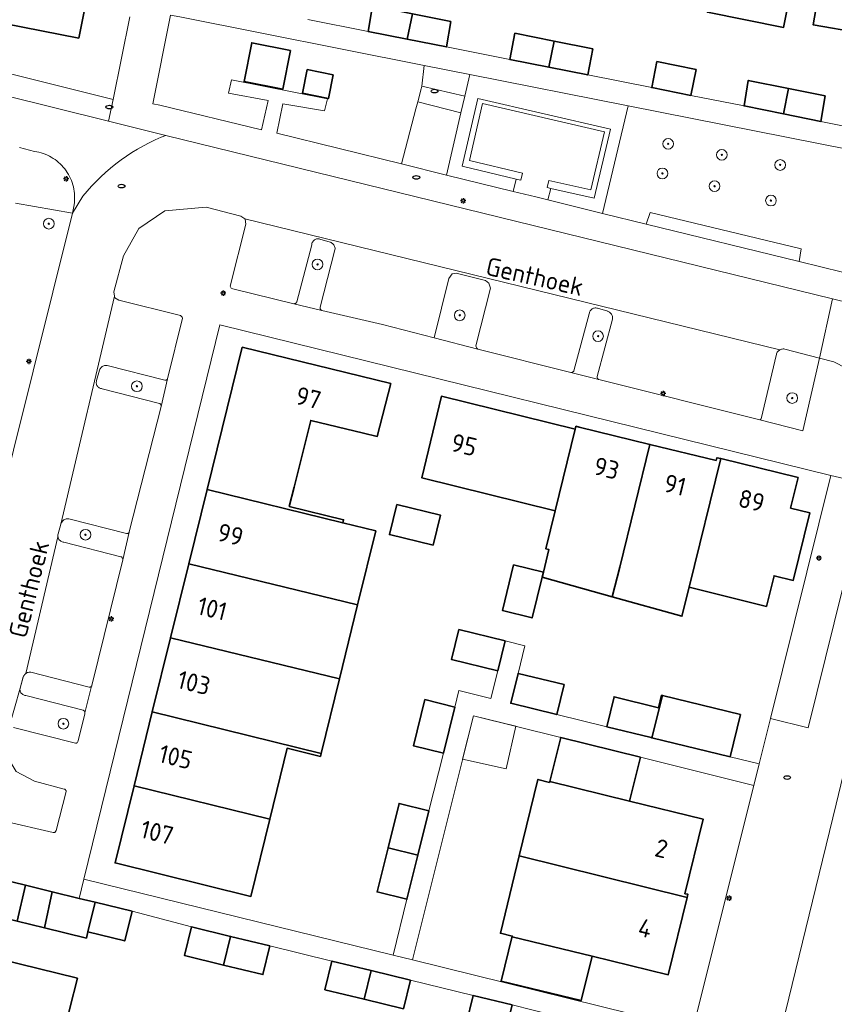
# Model space of a CAD drawing. Header units: metres. Extents: x 152610 to 160096, y 456114 to 462495.
# Tile 128 of 256: x 156603 to 156663, y 458926 to 459000. Entities that reach past the tile are written whole.
import ezdxf
from ezdxf.enums import TextEntityAlignment as Align

# ---------------------------------------------------------------- set-up
doc = ezdxf.new("R2010")
doc.units = ezdxf.units.M
doc.header["$LTSCALE"] = 0.5
doc.layers.get('0').update_dxf_attribs({"linetype": 'CONTINUOUS'})
for name, color, linetype, lineweight in [('B-PV-GR-BEPLANTING_CULTUUR_HEESTERS-GV', 251, 'CONTINUOUS', 18), ('B-PV-GR-BOOM-S', 251, 'CONTINUOUS', 25), ('B-PV-GR-HAAG-GV', 251, 'CONTINUOUS', 13), ('B-PV-IE-MEUBILAIR-S', 251, 'CONTINUOUS', 25), ('B-PV-IE-TERREINAFSCHEIDING_KUNSTMATIG_MUUR-GV', 251, 'CONTINUOUS', 18), ('B-PV-OG-BEBOUWING-GV', 6, 'CONTINUOUS', 35), ('B-PV-OG-BEBOUWING-T18', 1, 'CONTINUOUS', 18), ('B-PV-OG-BEBOUWING_SCHUUR-GV', 251, 'CONTINUOUS', 18), ('B-PV-OG-TERREIN_BEGROEID-GV', 251, 'CONTINUOUS', 18), ('B-PV-OG-TOPOGRAFIE-T18', 1, 'CONTINUOUS', 18), ('B-PV-VH-ONVERHARD_ZAND-GV', 251, 'CONTINUOUS', 18), ('B-PV-VH-OPENVERHARDING_BETONSTRAATSTEEN-GV', 251, 'CONTINUOUS', 18), ('B-PV-VH-OPENVERHARDING_STRAATBAKSTEEN-GV', 251, 'CONTINUOUS', 18), ('B-PV-VH-OPENVERHARDING_TEGEL-GV', 251, 'CONTINUOUS', 18)]:
    doc.layers.add(name, color=color, linetype=linetype, lineweight=lineweight)
doc.styles.add('NLCS-ISO', font='NLCS-ISO.ttf')
doc.styles.add('NLCS-ISO-M750-T18', font='NLCS-ISO.ttf', dxfattribs={"height": 1.35})

# ---------------------------------------------------------------- blocks, each defined once
blk = doc.blocks.new('SIE-MEUBILAIR_PAAL_LICHTMAST-SO')
for points in [[(-0.62, 0), (-1, 0)], [(-0.71, 0.71), (-0.44, 0.44)], [(0, 1), (0, 0.62)], [(0.44, 0.44), (0.71, 0.71)], [(1, 0), (0.62, 0)], [(-0.71, -0.71), (-0.44, -0.44)], [(0, -0.62), (0, -1)], [(0.44, -0.44), (0.71, -0.71)]]:
    blk.add_lwpolyline(points)
blk.add_circle((0, 0), 0.5)
blk = doc.blocks.new('SIE-MEUBILAIR_PUT_RIOOLPUT-SO')
blk.add_ellipse((0, 0), major_axis=(1.25, 0), ratio=0.54)
blk = doc.blocks.new('SGR-BOOM_GBKN-SO')
at = {"linetype": 'ByBlock', "lineweight": 18}
h = blk.add_hatch(color=0, dxfattribs=at)
h.dxf.hatch_style = 1
edge = h.paths.add_edge_path()
edge.add_arc((0, 0), 0.25, 0, 360)
at = {"color": 0, "linetype": 'ByBlock', "lineweight": 18}
for radius in [2, 0.25]:
    blk.add_circle((0, 0), radius, dxfattribs=at)
at = {"color": 0, "linetype": 'ByBlock', "lineweight": 18, "style": 'NLCS-ISO'}
blk.add_attdef('SOORT', (2.5, 0), '', height=1.5, dxfattribs=at)

msp = doc.modelspace()

# ---------------------------------------------------------------- linework, layer by layer
at = {"layer": 'B-PV-GR-BEPLANTING_CULTUUR_HEESTERS-GV', "flags": 128}
for points in [[(156614.473, 459000), (156613.762, 459000.141), (156613.734, 459000), (156612.45, 458993.503), (156612.968, 458993.404), (156620.562, 458991.571), (156621.045, 458993.76), (156618.107, 458994.313), (156618.314, 458995.315), (156625.495, 458993.896), (156625.265, 458992.987), (156622.155, 458993.501), (156621.692, 458991.319), (156631.005, 458989.033), (156632.072, 458993.143), (156632.219, 458993.671), (156632.485, 458994.627), (156632.517, 458994.822), (156632.69, 458996.386)], [(156619.255, 458995.174), (156619.832, 458998.066), (156622.726, 458997.503), (156622.15, 458994.611)], [(156623.623, 458994.299), (156623.977, 458996.063), (156625.901, 458995.67), (156625.547, 458993.906)]]:
    msp.add_lwpolyline(points, close=True, dxfattribs=at)
msp.add_lwpolyline([(156594.72, 458938.271), (156606.466, 458985.36), (156602.196, 458986.091)], dxfattribs=at)
at = {"layer": 'B-PV-GR-HAAG-GV', "flags": 128}
for points in [[(156641.937, 458986.337), (156646.005, 458985.337), (156647.911, 458993.374), (156636.113, 458995.711), (156635.732, 458994.074), (156635.445, 458992.841), (156634.364, 458988.195), (156639.34, 458986.966), (156639.56, 458987.888), (156635.529, 458988.846), (156636.694, 458993.898), (156646.592, 458991.623), (156645.395, 458986.473), (156642.154, 458987.202)], [(156660.843, 458982.691), (156649.567, 458985.41), (156649.276, 458984.533), (156660.677, 458981.732)], [(156624.853, 458983.424), (156624.793, 458983.431), (156624.732, 458983.431), (156624.671, 458983.422), (156624.613, 458983.405), (156624.557, 458983.381), (156624.504, 458983.35), (156624.457, 458983.312), (156624.414, 458983.269), (156624.378, 458983.22), (156624.348, 458983.167), (156624.326, 458983.11), (156624.311, 458983.051), (156624.304, 458982.997), (156623.195, 458978.727), (156623.181, 458978.698), (156623.157, 458978.664), (156623.127, 458978.635), (156623.092, 458978.613), (156623.053, 458978.598), (156623.012, 458978.591), (156622.971, 458978.591), (156625.069, 458978.087), (156625.039, 458978.097), (156625.006, 458978.116), (156624.977, 458978.141), (156624.954, 458978.172), (156624.937, 458978.207), (156624.929, 458978.245), (156624.928, 458978.283), (156624.935, 458978.321), (156626.043, 458982.614), (156626.048, 458982.679), (156626.045, 458982.744), (156626.034, 458982.807), (156626.015, 458982.869), (156625.988, 458982.929), (156625.955, 458982.984), (156625.915, 458983.035), (156625.869, 458983.081), (156625.817, 458983.121), (156625.762, 458983.154), (156625.702, 458983.18), (156625.687, 458983.185), (156624.912, 458983.409)], [(156637.276, 458980.324), (156635.092, 458980.863), (156634.794, 458980.825), (156634.543, 458980.483), (156633.455, 458976.042), (156636.701, 458975.205), (156636.617, 458975.273), (156636.543, 458975.453), (156637.655, 458979.741), (156637.535, 458980.125)], [(156645.573, 458978.268), (156645.513, 458978.275), (156645.452, 458978.275), (156645.391, 458978.267), (156645.333, 458978.251), (156645.277, 458978.227), (156645.224, 458978.197), (156645.176, 458978.159), (156645.133, 458978.116), (156645.096, 458978.067), (156645.066, 458978.014), (156645.043, 458977.958), (156645.028, 458977.899), (156645.021, 458977.844), (156643.874, 458973.584), (156643.86, 458973.556), (156643.836, 458973.522), (156643.805, 458973.494), (156643.77, 458973.472), (156643.731, 458973.457), (156643.69, 458973.449), (156643.649, 458973.45), (156645.743, 458972.928), (156645.713, 458972.938), (156645.68, 458972.957), (156645.651, 458972.983), (156645.628, 458973.014), (156645.612, 458973.049), (156645.604, 458973.087), (156645.604, 458973.125), (156645.611, 458973.163), (156646.756, 458977.446), (156646.761, 458977.511), (156646.758, 458977.576), (156646.747, 458977.641), (156646.728, 458977.703), (156646.702, 458977.763), (156646.668, 458977.819), (156646.628, 458977.87), (156646.582, 458977.916), (156646.531, 458977.957), (156646.475, 458977.99), (156646.416, 458978.017), (156646.405, 458978.021), (156645.632, 458978.252)], [(156659.548, 458975.21), (156659.483, 458975.212), (156659.418, 458975.207), (156659.355, 458975.194), (156659.294, 458975.173), (156659.235, 458975.144), (156659.231, 458975.142), (156659.181, 458975.109), (156659.131, 458975.067), (156659.087, 458975.02), (156659.049, 458974.967), (156659.018, 458974.911), (156658.994, 458974.85), (156658.986, 458974.825), (156657.838, 458969.994), (156657.834, 458969.985), (156657.818, 458969.959), (156657.795, 458969.939), (156657.768, 458969.925), (156657.738, 458969.919), (156660.96, 458969.111), (156662.203, 458974.532), (156659.612, 458975.199)], [(156609.04, 458973.984), (156608.975, 458973.988), (156608.91, 458973.984), (156608.846, 458973.973), (156608.784, 458973.953), (156608.725, 458973.926), (156608.669, 458973.892), (156608.618, 458973.852), (156608.572, 458973.805), (156608.533, 458973.754), (156608.5, 458973.698), (156608.474, 458973.638), (156608.47, 458973.626), (156608.248, 458972.851), (156608.233, 458972.792), (156608.226, 458972.731), (156608.227, 458972.67), (156608.236, 458972.61), (156608.253, 458972.551), (156608.278, 458972.495), (156608.309, 458972.443), (156608.347, 458972.395), (156608.391, 458972.353), (156608.44, 458972.317), (156608.494, 458972.287), (156608.55, 458972.265), (156608.609, 458972.25), (156608.663, 458972.244), (156612.936, 458971.147), (156612.965, 458971.133), (156612.999, 458971.109), (156613.027, 458971.08), (156613.05, 458971.045), (156613.065, 458971.007), (156613.073, 458970.966), (156613.072, 458970.925), (156613.554, 458972.992), (156613.534, 458972.956), (156613.51, 458972.928), (156613.48, 458972.905), (156613.446, 458972.889), (156613.41, 458972.881), (156613.372, 458972.881), (156613.336, 458972.889)], [(156606.177, 458962.533), (156606.112, 458962.538), (156606.047, 458962.534), (156605.983, 458962.523), (156605.921, 458962.503), (156605.862, 458962.477), (156605.807, 458962.443), (156605.756, 458962.403), (156605.71, 458962.356), (156605.671, 458962.305), (156605.638, 458962.249), (156605.612, 458962.189), (156605.607, 458962.175), (156605.592, 458962.124), (156605.385, 458961.4), (156605.37, 458961.341), (156605.363, 458961.28), (156605.364, 458961.219), (156605.37, 458961.179), (156605.373, 458961.159), (156605.39, 458961.1), (156605.415, 458961.044), (156605.446, 458960.992), (156605.484, 458960.944), (156605.528, 458960.902), (156605.577, 458960.866), (156605.63, 458960.836), (156605.687, 458960.814), (156605.747, 458960.799), (156605.8, 458960.793), (156610.073, 458959.696), (156610.102, 458959.682), (156610.136, 458959.659), (156610.165, 458959.629), (156610.187, 458959.594), (156610.202, 458959.556), (156610.209, 458959.515), (156610.209, 458959.474), (156610.694, 458961.542), (156610.674, 458961.506), (156610.649, 458961.478), (156610.619, 458961.455), (156610.585, 458961.439), (156610.548, 458961.431), (156610.51, 458961.431), (156610.473, 458961.438)], [(156607.874, 458950.032), (156607.853, 458950.004), (156607.827, 458949.982), (156607.796, 458949.966), (156607.762, 458949.958), (156607.728, 458949.958), (156607.694, 458949.966), (156603.349, 458951.076), (156603.284, 458951.08), (156603.219, 458951.077), (156603.155, 458951.065), (156603.093, 458951.046), (156603.033, 458951.019), (156602.977, 458950.984), (156602.927, 458950.944), (156602.881, 458950.898), (156602.841, 458950.846), (156602.808, 458950.79), (156602.782, 458950.731), (156602.545, 458949.898), (156602.536, 458949.838), (156602.535, 458949.777), (156602.542, 458949.716), (156602.557, 458949.657), (156602.579, 458949.6), (156602.609, 458949.547), (156602.645, 458949.498), (156602.688, 458949.455), (156602.736, 458949.417), (156602.788, 458949.386), (156602.844, 458949.362), (156602.903, 458949.345), (156602.963, 458949.337), (156607.244, 458948.239), (156607.287, 458948.217), (156607.319, 458948.19), (156607.345, 458948.159), (156607.365, 458948.122), (156607.378, 458948.082), (156607.382, 458948.041)]]:
    msp.add_lwpolyline(points, close=True, dxfattribs=at)
at = {"layer": 'B-PV-IE-TERREINAFSCHEIDING_KUNSTMATIG_MUUR-GV', "flags": 128}
msp.add_lwpolyline([(156639.56, 458987.888), (156639.911, 458987.805), (156640.038, 458988.328), (156636.072, 458989.271), (156637.052, 458993.526), (156646.16, 458991.433), (156645.148, 458987.081), (156641.991, 458987.792), (156641.873, 458987.266), (156642.154, 458987.202), (156645.395, 458986.473), (156646.592, 458991.623), (156636.694, 458993.898), (156635.529, 458988.846)], close=True, dxfattribs=at)
at = {"layer": 'B-PV-OG-BEBOUWING-GV', "flags": 128}
msp.add_lwpolyline([(156599.943, 458999.787), (156606.917, 458998.426), (156608.801, 459007.81), (156608.9, 459007.792), (156609.071, 459008.642), (156609.554, 459011.121), (156609.446, 459011.142), (156609.977, 459013.817), (156603.988, 459015.009), (156603.008, 459015.205), (156603.142, 459015.893), (156598.389, 459016.861)], dxfattribs=at)
for points in [[(156661.913, 459011.251), (156656.235, 459012.382), (156654.312, 459002.721), (156653.839, 459000.347), (156659.517, 458999.217)], [(156665.192, 458998.803), (156665.152, 458998.602), (156670.739, 458997.495), (156671.235, 459000), (156673.021, 459009.018), (156667.42, 459010.121), (156666.623, 459006.072), (156663.004, 459006.705), (156661.729, 458999.408)], [(156631.816, 459000.24), (156628.84, 459000.83), (156628.514, 458998.922), (156631.439, 458998.341)], [(156634.69, 458999.669), (156631.816, 459000.24), (156631.439, 458998.341), (156634.363, 458997.76)], [(156642.392, 458998.196), (156639.472, 458998.776), (156639.097, 458996.82), (156642.005, 458996.243)], [(156622.726, 458997.503), (156619.832, 458998.066), (156619.255, 458995.174), (156622.15, 458994.611)], [(156645.286, 458997.622), (156642.392, 458998.196), (156642.005, 458996.243), (156644.912, 458995.666)], [(156652.99, 458996.082), (156650.067, 458996.663), (156649.68, 458994.719), (156652.603, 458994.139)], [(156625.901, 458995.67), (156623.977, 458996.063), (156623.623, 458994.299), (156625.547, 458993.906)], [(156659.891, 458994.656), (156656.879, 458995.265), (156656.567, 458993.352), (156659.517, 458992.754)], [(156662.624, 458994.103), (156659.891, 458994.656), (156659.517, 458992.754), (156662.311, 458992.187)], [(156630.201, 458972.629), (156619.117, 458975.345), (156616.498, 458964.721), (156626.624, 458962.231), (156626.68, 458962.462), (156622.632, 458963.458), (156622.991, 458964.894), (156624.237, 458969.883), (156628.163, 458968.937), (156629.199, 458968.687)], [(156642.483, 458963.121), (156643.975, 458969.222), (156633.988, 458971.686), (156632.512, 458965.601)], [(156649.542, 458968.091), (156644.269, 458969.382), (156644.029, 458969.441), (156643.975, 458969.222), (156642.483, 458963.121), (156641.784, 458960.286), (156642.011, 458960.23), (156641.596, 458958.548), (156641.504, 458958.174), (156646.717, 458956.713), (156647.292, 458958.928)], [(156654.494, 458966.879), (156649.542, 458968.091), (156647.292, 458958.928), (156646.717, 458956.713), (156651.929, 458955.252), (156652.467, 458957.429), (156654.838, 458967.022), (156654.546, 458967.093)], [(156660.604, 458965.624), (156654.838, 458967.022), (156652.467, 458957.429), (156658.237, 458955.99), (156658.814, 458958.285), (156660.241, 458957.935), (156661.479, 458962.986), (156660.049, 458963.333)], [(156626.624, 458962.231), (156616.498, 458964.721), (156615.132, 458959.18), (156627.728, 458956.104), (156627.781, 458956.319), (156629.089, 458961.625)], [(156633.36, 458960.56), (156633.918, 458962.797), (156630.666, 458963.589), (156630.109, 458961.354)], [(156627.728, 458956.104), (156615.132, 458959.18), (156613.771, 458953.658), (156626.374, 458950.59)], [(156639.372, 458959.092), (156638.534, 458955.69), (156640.753, 458955.127), (156641.504, 458958.174), (156641.596, 458958.548)], [(156638.732, 458953.417), (156635.293, 458954.256), (156634.748, 458952.022), (156638.187, 458951.182)], [(156626.374, 458950.59), (156613.771, 458953.658), (156612.405, 458948.116), (156625, 458944.999)], [(156643.139, 458950.154), (156639.701, 458950.993), (156639.156, 458948.758), (156642.594, 458947.919)], [(156650.473, 458949.341), (156650.417, 458949.355), (156650.192, 458948.432), (156646.87, 458949.243), (156646.324, 458947.009), (156649.647, 458946.198), (156649.689, 458946.188)], [(156656.295, 458947.921), (156650.473, 458949.341), (156649.689, 458946.188), (156655.524, 458944.763)], [(156634.987, 458948.478), (156632.755, 458949.033), (156631.898, 458945.588), (156634.13, 458945.033)], [(156625, 458944.999), (156612.405, 458948.116), (156611.044, 458942.592), (156621.182, 458940.117), (156622.474, 458945.402), (156624.95, 458944.794)], [(156648.831, 458944.734), (156642.892, 458946.21), (156642.073, 458942.914), (156648.016, 458941.454)], [(156621.182, 458940.117), (156611.044, 458942.592), (156609.627, 458936.846), (156619.77, 458934.343)], [(156642.058, 458942.851), (156641.193, 458943.075), (156639.797, 458937.359), (156652.326, 458934.257), (156652.385, 458934.497), (156652.155, 458934.542), (156653.52, 458940.102), (156648.016, 458941.454), (156642.073, 458942.914)], [(156633.058, 458940.724), (156630.826, 458941.28), (156630.001, 458937.964), (156632.235, 458937.418)], [(156632.235, 458937.418), (156630.001, 458937.964), (156629.184, 458934.681), (156631.416, 458934.126)], [(156652.326, 458934.257), (156639.797, 458937.359), (156638.388, 458931.593), (156639.273, 458931.378), (156639.287, 458931.374), (156639.275, 458931.325), (156645.226, 458929.875), (156650.91, 458928.49)], [(156602.332, 458932.486), (156602.935, 458935.17), (156600.983, 458935.645), (156600.35, 458932.969)], [(156604.94, 458934.681), (156602.935, 458935.17), (156602.332, 458932.486), (156604.376, 458931.988)], [(156604.94, 458934.681), (156604.376, 458931.988), (156607.494, 458931.228), (156607.606, 458931.687), (156608.146, 458933.9), (156606.941, 458934.194)], [(156610.895, 458933.23), (156608.146, 458933.9), (156607.606, 458931.687), (156610.356, 458931.017)], [(156618.256, 458931.357), (156615.326, 458932.07), (156614.806, 458929.933), (156617.735, 458929.22)], [(156621.185, 458930.643), (156618.256, 458931.357), (156617.735, 458929.22), (156620.664, 458928.506)], [(156639.287, 458931.374), (156639.273, 458931.378), (156638.456, 458928.025), (156644.421, 458926.572), (156645.226, 458929.875), (156639.275, 458931.325)], [(156606.824, 458928.243), (156599.621, 458930.014), (156596.529, 458917.423), (156603.748, 458915.664), (156603.984, 458916.63), (156606.265, 458926.001)], [(156628.739, 458928.803), (156625.81, 458929.516), (156625.289, 458927.379), (156628.218, 458926.665)], [(156631.668, 458928.089), (156628.739, 458928.803), (156628.218, 458926.665), (156631.147, 458925.951)], [(156639.266, 458926.24), (156636.352, 458926.95), (156635.83, 458924.81), (156638.745, 458924.1)]]:
    msp.add_lwpolyline(points, close=True, dxfattribs=at)
at = {"layer": 'B-PV-OG-BEBOUWING_SCHUUR-GV', "flags": 128}
msp.add_lwpolyline([(156639.536, 458947.044), (156636.372, 458947.83), (156635.568, 458944.599), (156638.809, 458943.859)], close=True, dxfattribs=at)
at = {"layer": 'B-PV-OG-TERREIN_BEGROEID-GV', "flags": 128}
for points in [[(156636.113, 458995.711), (156632.69, 458996.386), (156632.517, 458994.822), (156635.732, 458994.074)], [(156635.445, 458992.841), (156632.219, 458993.671), (156632.072, 458993.143), (156631.005, 458989.033), (156634.364, 458988.195)], [(156663.918, 458980.936), (156663.92, 458980.945), (156664.531, 458983.894), (156676.794, 458980.971), (156676.091, 458977.945), (156678.504, 458977.352), (156678.711, 458978.298), (156702.883, 458972.427), (156702.905, 458972.422), (156704.857, 458982.096), (156647.911, 458993.374), (156646.005, 458985.337), (156649.276, 458984.533), (156649.567, 458985.41), (156660.843, 458982.691), (156660.677, 458981.732)]]:
    msp.add_lwpolyline(points, close=True, dxfattribs=at)
at = {"layer": 'B-PV-VH-ONVERHARD_ZAND-GV', "flags": 128}
for points in [[(156634.364, 458988.195), (156639.34, 458986.966), (156639.56, 458987.888), (156635.529, 458988.846), (156636.694, 458993.898), (156646.592, 458991.623), (156645.395, 458986.473), (156642.154, 458987.202), (156641.937, 458986.337), (156646.005, 458985.337), (156647.911, 458993.374), (156636.113, 458995.711), (156635.732, 458994.074), (156635.445, 458992.841)], [(156660.843, 458982.691), (156649.567, 458985.41), (156649.276, 458984.533), (156660.677, 458981.732)], [(156624.853, 458983.424), (156624.793, 458983.431), (156624.732, 458983.431), (156624.671, 458983.422), (156624.613, 458983.405), (156624.557, 458983.381), (156624.504, 458983.35), (156624.457, 458983.312), (156624.414, 458983.269), (156624.378, 458983.22), (156624.348, 458983.167), (156624.326, 458983.11), (156624.311, 458983.051), (156624.304, 458982.997), (156623.195, 458978.727), (156623.181, 458978.698), (156623.157, 458978.664), (156623.127, 458978.635), (156623.092, 458978.613), (156623.053, 458978.598), (156623.012, 458978.591), (156622.971, 458978.591), (156625.069, 458978.087), (156625.039, 458978.097), (156625.006, 458978.116), (156624.977, 458978.141), (156624.954, 458978.172), (156624.937, 458978.207), (156624.929, 458978.245), (156624.928, 458978.283), (156624.935, 458978.321), (156626.043, 458982.614), (156626.048, 458982.679), (156626.045, 458982.744), (156626.034, 458982.807), (156626.015, 458982.869), (156625.988, 458982.929), (156625.955, 458982.984), (156625.915, 458983.035), (156625.869, 458983.081), (156625.817, 458983.121), (156625.762, 458983.154), (156625.702, 458983.18), (156625.687, 458983.185), (156624.912, 458983.409)], [(156637.276, 458980.324), (156635.092, 458980.863), (156634.794, 458980.825), (156634.543, 458980.483), (156633.455, 458976.042), (156636.701, 458975.205), (156636.617, 458975.273), (156636.543, 458975.453), (156637.655, 458979.741), (156637.535, 458980.125)], [(156645.573, 458978.268), (156645.513, 458978.275), (156645.452, 458978.275), (156645.391, 458978.267), (156645.333, 458978.251), (156645.277, 458978.227), (156645.224, 458978.197), (156645.176, 458978.159), (156645.133, 458978.116), (156645.096, 458978.067), (156645.066, 458978.014), (156645.043, 458977.958), (156645.028, 458977.899), (156645.021, 458977.844), (156643.874, 458973.584), (156643.86, 458973.556), (156643.836, 458973.522), (156643.805, 458973.494), (156643.77, 458973.472), (156643.731, 458973.457), (156643.69, 458973.449), (156643.649, 458973.45), (156645.743, 458972.928), (156645.713, 458972.938), (156645.68, 458972.957), (156645.651, 458972.983), (156645.628, 458973.014), (156645.612, 458973.049), (156645.604, 458973.087), (156645.604, 458973.125), (156645.611, 458973.163), (156646.756, 458977.446), (156646.761, 458977.511), (156646.758, 458977.576), (156646.747, 458977.641), (156646.728, 458977.703), (156646.702, 458977.763), (156646.668, 458977.819), (156646.628, 458977.87), (156646.582, 458977.916), (156646.531, 458977.957), (156646.475, 458977.99), (156646.416, 458978.017), (156646.405, 458978.021), (156645.632, 458978.252)], [(156659.548, 458975.21), (156659.483, 458975.212), (156659.418, 458975.207), (156659.355, 458975.194), (156659.294, 458975.173), (156659.235, 458975.144), (156659.231, 458975.142), (156659.181, 458975.109), (156659.131, 458975.067), (156659.087, 458975.02), (156659.049, 458974.967), (156659.018, 458974.911), (156658.994, 458974.85), (156658.986, 458974.825), (156657.838, 458969.994), (156657.834, 458969.985), (156657.818, 458969.959), (156657.795, 458969.939), (156657.768, 458969.925), (156657.738, 458969.919), (156660.96, 458969.111), (156662.203, 458974.532), (156659.612, 458975.199)], [(156609.04, 458973.984), (156608.975, 458973.988), (156608.91, 458973.984), (156608.846, 458973.973), (156608.784, 458973.953), (156608.725, 458973.926), (156608.669, 458973.892), (156608.618, 458973.852), (156608.572, 458973.805), (156608.533, 458973.754), (156608.5, 458973.698), (156608.474, 458973.638), (156608.47, 458973.626), (156608.248, 458972.851), (156608.233, 458972.792), (156608.226, 458972.731), (156608.227, 458972.67), (156608.236, 458972.61), (156608.253, 458972.551), (156608.278, 458972.495), (156608.309, 458972.443), (156608.347, 458972.395), (156608.391, 458972.353), (156608.44, 458972.317), (156608.494, 458972.287), (156608.55, 458972.265), (156608.609, 458972.25), (156608.663, 458972.244), (156612.936, 458971.147), (156612.965, 458971.133), (156612.999, 458971.109), (156613.027, 458971.08), (156613.05, 458971.045), (156613.065, 458971.007), (156613.073, 458970.966), (156613.072, 458970.925), (156613.554, 458972.992), (156613.534, 458972.956), (156613.51, 458972.928), (156613.48, 458972.905), (156613.446, 458972.889), (156613.41, 458972.881), (156613.372, 458972.881), (156613.336, 458972.889)], [(156606.177, 458962.533), (156606.112, 458962.538), (156606.047, 458962.534), (156605.983, 458962.523), (156605.921, 458962.503), (156605.862, 458962.477), (156605.807, 458962.443), (156605.756, 458962.403), (156605.71, 458962.356), (156605.671, 458962.305), (156605.638, 458962.249), (156605.612, 458962.189), (156605.607, 458962.175), (156605.592, 458962.124), (156605.385, 458961.4), (156605.37, 458961.341), (156605.363, 458961.28), (156605.364, 458961.219), (156605.37, 458961.179), (156605.373, 458961.159), (156605.39, 458961.1), (156605.415, 458961.044), (156605.446, 458960.992), (156605.484, 458960.944), (156605.528, 458960.902), (156605.577, 458960.866), (156605.63, 458960.836), (156605.687, 458960.814), (156605.747, 458960.799), (156605.8, 458960.793), (156610.073, 458959.696), (156610.102, 458959.682), (156610.136, 458959.659), (156610.165, 458959.629), (156610.187, 458959.594), (156610.202, 458959.556), (156610.209, 458959.515), (156610.209, 458959.474), (156610.694, 458961.542), (156610.674, 458961.506), (156610.649, 458961.478), (156610.619, 458961.455), (156610.585, 458961.439), (156610.548, 458961.431), (156610.51, 458961.431), (156610.473, 458961.438)], [(156602.977, 458950.984), (156602.927, 458950.944), (156602.881, 458950.898), (156602.841, 458950.846), (156602.808, 458950.79), (156602.782, 458950.731), (156602.778, 458950.718), (156602.545, 458949.898), (156602.536, 458949.838), (156602.535, 458949.777), (156602.542, 458949.716), (156602.557, 458949.657), (156602.579, 458949.6), (156602.609, 458949.547), (156602.645, 458949.498), (156602.688, 458949.455), (156602.736, 458949.417), (156602.788, 458949.386), (156602.844, 458949.362), (156602.903, 458949.345), (156602.963, 458949.337), (156602.971, 458949.336), (156607.244, 458948.239), (156607.25, 458948.236), (156607.287, 458948.217), (156607.319, 458948.19), (156607.345, 458948.159), (156607.365, 458948.122), (156607.378, 458948.082), (156607.382, 458948.041), (156607.874, 458950.032), (156607.853, 458950.004), (156607.827, 458949.982), (156607.796, 458949.966), (156607.762, 458949.958), (156607.728, 458949.958), (156607.694, 458949.966), (156603.349, 458951.076), (156603.284, 458951.08), (156603.219, 458951.077), (156603.155, 458951.065), (156603.093, 458951.046), (156603.033, 458951.019)]]:
    msp.add_lwpolyline(points, close=True, dxfattribs=at)
at = {"layer": 'B-PV-VH-OPENVERHARDING_BETONSTRAATSTEEN-GV', "flags": 128}
for points in [[(156602.491, 458990.242), (156603.623, 458989.961), (156603.784, 458989.934), (156603.947, 458989.898), (156604.108, 458989.855), (156604.267, 458989.804), (156604.424, 458989.746), (156604.577, 458989.68), (156604.727, 458989.607), (156604.874, 458989.526), (156605.016, 458989.439), (156605.154, 458989.345), (156605.288, 458989.245), (156605.416, 458989.138), (156605.539, 458989.025), (156605.657, 458988.907), (156605.769, 458988.783), (156605.875, 458988.654), (156605.974, 458988.519), (156606.067, 458988.381), (156606.154, 458988.238), (156606.233, 458988.091), (156606.305, 458987.94), (156606.37, 458987.786), (156606.427, 458987.629), (156606.477, 458987.47), (156606.519, 458987.308), (156606.554, 458987.145), (156606.58, 458986.98), (156606.599, 458986.814), (156606.609, 458986.647), (156606.612, 458986.48), (156606.607, 458986.313), (156606.593, 458986.147), (156606.572, 458985.981), (156606.466, 458985.36), (156607.222, 458986.617), (156607.539, 458986.994), (156607.868, 458987.361), (156608.209, 458987.717), (156608.562, 458988.062), (156608.925, 458988.395), (156609.299, 458988.716), (156609.683, 458989.025), (156610.077, 458989.321), (156610.481, 458989.605), (156610.893, 458989.875), (156611.314, 458990.131), (156611.743, 458990.374), (156612.18, 458990.603), (156612.624, 458990.817), (156613.074, 458991.017), (156613.425, 458991.159), (156609.149, 458992.209), (156577.762, 459000)], [(156577.762, 459000), (156609.149, 458992.209), (156609.482, 458993.835), (156584.76, 459000)], [(156602.057, 458946.943), (156606.669, 458945.77), (156606.71, 458945.776), (156606.749, 458945.79), (156606.784, 458945.811), (156606.815, 458945.839), (156606.84, 458945.872), (156606.858, 458945.909), (156606.869, 458945.949), (156607.368, 458947.96), (156607.379, 458948), (156607.382, 458948.041), (156607.378, 458948.082), (156607.365, 458948.122), (156607.345, 458948.159), (156607.319, 458948.19), (156607.287, 458948.217), (156607.25, 458948.236), (156607.244, 458948.239), (156602.971, 458949.336), (156602.963, 458949.337), (156602.903, 458949.345), (156602.844, 458949.362), (156602.788, 458949.386), (156602.736, 458949.417), (156602.688, 458949.455), (156602.645, 458949.498), (156602.609, 458949.547), (156602.579, 458949.6), (156602.557, 458949.657), (156602.542, 458949.716), (156602.535, 458949.777), (156602.536, 458949.838), (156602.545, 458949.898), (156601.708, 458946.901)]]:
    msp.add_lwpolyline(points, dxfattribs=at)
for points in [[(156659.231, 458975.142), (156619.317, 458984.922), (156619.351, 458984.9), (156619.388, 458984.518), (156618.221, 458979.896), (156618.296, 458979.745), (156618.414, 458979.693), (156622.971, 458978.591), (156623.012, 458978.591), (156623.053, 458978.598), (156623.092, 458978.613), (156623.127, 458978.635), (156623.157, 458978.664), (156623.181, 458978.698), (156623.195, 458978.727), (156624.304, 458982.997), (156624.311, 458983.051), (156624.326, 458983.11), (156624.348, 458983.167), (156624.378, 458983.22), (156624.414, 458983.269), (156624.457, 458983.312), (156624.504, 458983.35), (156624.557, 458983.381), (156624.613, 458983.405), (156624.671, 458983.422), (156624.732, 458983.431), (156624.793, 458983.431), (156624.853, 458983.424), (156624.912, 458983.409), (156625.687, 458983.185), (156625.702, 458983.18), (156625.762, 458983.154), (156625.817, 458983.121), (156625.869, 458983.081), (156625.915, 458983.035), (156625.955, 458982.984), (156625.988, 458982.929), (156626.015, 458982.869), (156626.034, 458982.807), (156626.045, 458982.744), (156626.048, 458982.679), (156626.043, 458982.614), (156624.935, 458978.321), (156624.928, 458978.283), (156624.929, 458978.245), (156624.937, 458978.207), (156624.954, 458978.172), (156624.977, 458978.141), (156625.006, 458978.116), (156625.039, 458978.097), (156625.069, 458978.087), (156629.586, 458977.04), (156633.455, 458976.042), (156634.543, 458980.483), (156634.794, 458980.825), (156635.092, 458980.863), (156637.276, 458980.324), (156637.535, 458980.125), (156637.655, 458979.741), (156636.543, 458975.453), (156636.617, 458975.273), (156636.701, 458975.205), (156643.649, 458973.45), (156643.69, 458973.449), (156643.731, 458973.457), (156643.77, 458973.472), (156643.805, 458973.494), (156643.836, 458973.522), (156643.86, 458973.556), (156643.874, 458973.584), (156645.021, 458977.844), (156645.028, 458977.899), (156645.043, 458977.958), (156645.066, 458978.014), (156645.096, 458978.067), (156645.133, 458978.116), (156645.176, 458978.159), (156645.224, 458978.197), (156645.277, 458978.227), (156645.333, 458978.251), (156645.391, 458978.267), (156645.452, 458978.275), (156645.513, 458978.275), (156645.573, 458978.268), (156645.632, 458978.252), (156646.405, 458978.021), (156646.416, 458978.017), (156646.475, 458977.99), (156646.531, 458977.957), (156646.582, 458977.916), (156646.628, 458977.87), (156646.668, 458977.819), (156646.702, 458977.763), (156646.728, 458977.703), (156646.747, 458977.641), (156646.758, 458977.576), (156646.761, 458977.511), (156646.756, 458977.446), (156645.611, 458973.163), (156645.604, 458973.125), (156645.604, 458973.087), (156645.612, 458973.049), (156645.628, 458973.014), (156645.651, 458972.983), (156645.68, 458972.957), (156645.713, 458972.938), (156645.743, 458972.928), (156657.738, 458969.919), (156657.768, 458969.925), (156657.795, 458969.939), (156657.818, 458969.959), (156657.834, 458969.985), (156657.838, 458969.994), (156658.986, 458974.825), (156658.994, 458974.85), (156659.018, 458974.911), (156659.049, 458974.967), (156659.087, 458975.02), (156659.131, 458975.067), (156659.181, 458975.109)], [(156609.606, 458979.023), (156609.589, 458979.146), (156605.592, 458962.124), (156605.607, 458962.175), (156605.612, 458962.189), (156605.638, 458962.249), (156605.671, 458962.305), (156605.71, 458962.356), (156605.756, 458962.403), (156605.807, 458962.443), (156605.862, 458962.477), (156605.921, 458962.503), (156605.983, 458962.523), (156606.047, 458962.534), (156606.112, 458962.538), (156606.177, 458962.533), (156610.473, 458961.438), (156610.51, 458961.431), (156610.548, 458961.431), (156610.585, 458961.439), (156610.619, 458961.455), (156610.649, 458961.478), (156610.674, 458961.506), (156610.694, 458961.542), (156610.695, 458961.547), (156613.072, 458970.925), (156613.073, 458970.966), (156613.065, 458971.007), (156613.05, 458971.045), (156613.027, 458971.08), (156612.999, 458971.109), (156612.965, 458971.133), (156612.936, 458971.147), (156608.663, 458972.244), (156608.609, 458972.25), (156608.55, 458972.265), (156608.494, 458972.287), (156608.44, 458972.317), (156608.391, 458972.353), (156608.347, 458972.395), (156608.309, 458972.443), (156608.278, 458972.495), (156608.253, 458972.551), (156608.236, 458972.61), (156608.227, 458972.67), (156608.226, 458972.731), (156608.233, 458972.792), (156608.248, 458972.851), (156608.47, 458973.626), (156608.474, 458973.638), (156608.5, 458973.698), (156608.533, 458973.754), (156608.572, 458973.805), (156608.618, 458973.852), (156608.669, 458973.892), (156608.725, 458973.926), (156608.784, 458973.953), (156608.846, 458973.973), (156608.91, 458973.984), (156608.975, 458973.988), (156609.04, 458973.984), (156613.336, 458972.889), (156613.372, 458972.881), (156613.41, 458972.881), (156613.446, 458972.889), (156613.48, 458972.905), (156613.51, 458972.928), (156613.534, 458972.956), (156613.554, 458972.992), (156614.662, 458977.509), (156614.629, 458977.583), (156614.517, 458977.712), (156609.901, 458978.846)], [(156665.861, 458965.124), (156663.054, 458965.776), (156658.541, 458947.629), (156661.365, 458946.929)], [(156605.373, 458961.159), (156605.37, 458961.179), (156602.977, 458950.984), (156603.033, 458951.019), (156603.093, 458951.046), (156603.155, 458951.065), (156603.219, 458951.077), (156603.284, 458951.08), (156603.349, 458951.076), (156607.694, 458949.966), (156607.728, 458949.958), (156607.762, 458949.958), (156607.796, 458949.966), (156607.827, 458949.982), (156607.853, 458950.004), (156607.874, 458950.032), (156607.888, 458950.064), (156607.894, 458950.087), (156610.209, 458959.474), (156610.209, 458959.515), (156610.202, 458959.556), (156610.187, 458959.594), (156610.165, 458959.629), (156610.136, 458959.659), (156610.102, 458959.682), (156610.073, 458959.696), (156605.8, 458960.793), (156605.747, 458960.799), (156605.687, 458960.814), (156605.63, 458960.836), (156605.577, 458960.866), (156605.528, 458960.902), (156605.484, 458960.944), (156605.446, 458960.992), (156605.415, 458961.044), (156605.39, 458961.1)], [(156602.249, 458943.676), (156601.456, 458944.997), (156600.283, 458939.883), (156600.609, 458940.012), (156601.354, 458939.964), (156605.022, 458939.109), (156605.129, 458939.101), (156605.231, 458939.27), (156605.983, 458942.183), (156605.977, 458942.221), (156605.963, 458942.257), (156605.943, 458942.289), (156605.916, 458942.317), (156605.883, 458942.338), (156605.848, 458942.352), (156605.831, 458942.356), (156603.609, 458942.936)]]:
    msp.add_lwpolyline(points, close=True, dxfattribs=at)
at = {"layer": 'B-PV-VH-OPENVERHARDING_STRAATBAKSTEEN-GV', "flags": 128}
for points in [[(156601.708, 458946.901), (156602.545, 458949.898), (156602.778, 458950.718), (156602.782, 458950.731), (156602.808, 458950.79), (156602.841, 458950.846), (156602.881, 458950.898), (156602.927, 458950.944), (156602.977, 458950.984), (156605.37, 458961.179), (156605.364, 458961.219), (156605.363, 458961.28), (156605.37, 458961.341), (156605.385, 458961.4), (156605.592, 458962.124), (156609.589, 458979.146), (156609.545, 458979.469), (156610.258, 458982.162), (156611.402, 458984.196), (156613.357, 458985.519), (156616.436, 458985.796), (156619.015, 458985.115), (156619.317, 458984.922), (156659.231, 458975.142), (156659.235, 458975.144), (156659.294, 458975.173), (156659.355, 458975.194), (156659.418, 458975.207), (156659.483, 458975.212), (156659.548, 458975.21), (156659.612, 458975.199), (156662.203, 458974.532), (156663.177, 458978.943), (156613.425, 458991.159), (156613.074, 458991.017), (156612.624, 458990.817), (156612.18, 458990.603), (156611.743, 458990.374), (156611.314, 458990.131), (156610.893, 458989.875), (156610.481, 458989.605), (156610.077, 458989.321), (156609.683, 458989.025), (156609.299, 458988.716), (156608.925, 458988.395), (156608.562, 458988.062), (156608.209, 458987.717), (156607.868, 458987.361), (156607.539, 458986.994), (156607.222, 458986.617), (156606.466, 458985.36), (156594.72, 458938.271)], [(156602.196, 458986.091), (156606.466, 458985.36), (156606.572, 458985.981), (156606.593, 458986.147), (156606.607, 458986.313), (156606.612, 458986.48), (156606.609, 458986.647), (156606.599, 458986.814), (156606.58, 458986.98), (156606.554, 458987.145), (156606.519, 458987.308), (156606.477, 458987.47), (156606.427, 458987.629), (156606.37, 458987.786), (156606.305, 458987.94), (156606.233, 458988.091), (156606.154, 458988.238), (156606.067, 458988.381), (156605.974, 458988.519), (156605.875, 458988.654), (156605.769, 458988.783), (156605.657, 458988.907), (156605.539, 458989.025), (156605.416, 458989.138), (156605.288, 458989.245), (156605.154, 458989.345), (156605.016, 458989.439), (156604.874, 458989.526), (156604.727, 458989.607), (156604.577, 458989.68), (156604.424, 458989.746), (156604.267, 458989.804), (156604.108, 458989.855), (156603.947, 458989.898), (156603.784, 458989.934), (156603.623, 458989.961), (156602.491, 458990.242)], [(156655.874, 458910.226), (156663.435, 458941.223), (156663.79, 458942.681), (156669.067, 458964.315), (156669.85, 458967.249), (156670.878, 458969.357), (156673.144, 458970.92), (156665.377, 458973.123), (156666.578, 458971.148), (156666.694, 458968.065), (156665.923, 458965.11), (156665.861, 458965.124), (156661.365, 458946.929), (156658.541, 458947.629), (156657.697, 458944.233), (156657.298, 458942.631), (156652.746, 458924.428)]]:
    msp.add_lwpolyline(points, dxfattribs=at)
msp.add_lwpolyline([(156678.369, 458975.213), (156676.944, 458975.563), (156666.523, 458978.122), (156664.6, 458978.594), (156663.177, 458978.943), (156662.203, 458974.532), (156663.282, 458974.254), (156663.562, 458974.103), (156665.377, 458973.123), (156673.144, 458970.92), (156675.859, 458971.138), (156675.962, 458971.116), (156676.303, 458971.042), (156677.309, 458970.811), (156677.344, 458970.78)], close=True, dxfattribs=at)
at = {"layer": 'B-PV-VH-OPENVERHARDING_TEGEL-GV', "flags": 128}
for points in [[(156610.741, 459000), (156609.482, 458993.835), (156609.149, 458992.209), (156613.425, 458991.159), (156663.177, 458978.943), (156664.6, 458978.594)], [(156663.918, 458980.936), (156660.677, 458981.732), (156649.276, 458984.533), (156646.005, 458985.337), (156641.937, 458986.337), (156641.023, 458986.561), (156639.34, 458986.966), (156634.364, 458988.195), (156631.005, 458989.033), (156621.692, 458991.319), (156622.155, 458993.501), (156625.265, 458992.987), (156625.495, 458993.896), (156618.314, 458995.315), (156618.107, 458994.313), (156621.045, 458993.76), (156620.562, 458991.571), (156612.968, 458993.404), (156612.45, 458993.503), (156613.734, 459000)], [(156614.473, 459000), (156632.69, 458996.386), (156636.113, 458995.711), (156647.911, 458993.374), (156704.857, 458982.096)], [(156671.72, 458990.297), (156662.311, 458992.187), (156659.517, 458992.754), (156656.567, 458993.352), (156652.603, 458994.139), (156649.68, 458994.719), (156644.912, 458995.666), (156642.005, 458996.243), (156639.097, 458996.82), (156634.363, 458997.76), (156631.439, 458998.341), (156628.514, 458998.922), (156624.019, 458999.814)], [(156663.562, 458974.103), (156663.282, 458974.254), (156662.203, 458974.532), (156660.96, 458969.111), (156657.738, 458969.919), (156645.743, 458972.928), (156643.649, 458973.45), (156636.701, 458975.205), (156633.455, 458976.042), (156629.586, 458977.04), (156625.069, 458978.087), (156622.971, 458978.591), (156618.414, 458979.693), (156618.296, 458979.745), (156618.221, 458979.896), (156619.388, 458984.518), (156619.351, 458984.9), (156619.317, 458984.922), (156619.015, 458985.115), (156616.436, 458985.796), (156613.357, 458985.519), (156611.402, 458984.196), (156610.258, 458982.162), (156609.545, 458979.469), (156609.589, 458979.146), (156609.606, 458979.023), (156609.901, 458978.846), (156614.517, 458977.712), (156614.629, 458977.583), (156614.662, 458977.509), (156613.554, 458972.992), (156613.072, 458970.925), (156610.695, 458961.547), (156610.694, 458961.542), (156610.209, 458959.474), (156607.894, 458950.087), (156607.888, 458950.064), (156607.874, 458950.032), (156607.382, 458948.041), (156607.379, 458948), (156607.368, 458947.96), (156606.869, 458945.949), (156606.858, 458945.909), (156606.84, 458945.872), (156606.815, 458945.839), (156606.784, 458945.811), (156606.749, 458945.79), (156606.71, 458945.776), (156606.669, 458945.77), (156602.057, 458946.943)], [(156600.983, 458935.645), (156602.935, 458935.17), (156604.94, 458934.681), (156606.941, 458934.194), (156607.293, 458935.638), (156617.454, 458977.008), (156663.054, 458965.776), (156665.861, 458965.124)], [(156602.249, 458943.676), (156603.609, 458942.936), (156605.831, 458942.356), (156605.848, 458942.352), (156605.883, 458942.338), (156605.916, 458942.317), (156605.943, 458942.289), (156605.963, 458942.257), (156605.977, 458942.221), (156605.983, 458942.183), (156605.231, 458939.27), (156605.129, 458939.101), (156605.022, 458939.109), (156601.354, 458939.964)]]:
    msp.add_lwpolyline(points, dxfattribs=at)
for points in [[(156635.732, 458994.074), (156632.517, 458994.822), (156632.485, 458994.627), (156632.219, 458993.671), (156635.445, 458992.841)], [(156639.34, 458986.966), (156641.023, 458986.561), (156641.937, 458986.337), (156642.154, 458987.202), (156641.873, 458987.266), (156641.991, 458987.792), (156645.148, 458987.081), (156646.16, 458991.433), (156637.052, 458993.526), (156636.072, 458989.271), (156640.038, 458988.328), (156639.911, 458987.805), (156639.56, 458987.888)], [(156640.205, 458953.057), (156638.732, 458953.417), (156638.187, 458951.182), (156637.683, 458949.118), (156635.296, 458949.719), (156634.987, 458948.478), (156634.13, 458945.033), (156633.058, 458940.724), (156632.235, 458937.418), (156631.416, 458934.126), (156630.376, 458929.945), (156631.838, 458929.609), (156634.514, 458940.362), (156636.372, 458947.83), (156642.892, 458946.21), (156648.831, 458944.734), (156657.298, 458942.631), (156657.697, 458944.233), (156655.524, 458944.763), (156649.689, 458946.188), (156649.647, 458946.198), (156646.324, 458947.009), (156642.594, 458947.919), (156639.156, 458948.758), (156639.701, 458950.993)], [(156645.752, 458924.341), (156647.539, 458923.905), (156652.346, 458922.716), (156652.454, 458923.178), (156652.746, 458924.428), (156631.838, 458929.609), (156630.376, 458929.945), (156607.293, 458935.638), (156606.941, 458934.194), (156608.146, 458933.9), (156610.895, 458933.23), (156615.326, 458932.07), (156618.256, 458931.357), (156621.185, 458930.643), (156625.81, 458929.516), (156628.739, 458928.803), (156631.668, 458928.089), (156636.352, 458926.95), (156639.266, 458926.24), (156642.411, 458925.461), (156645.822, 458924.63)]]:
    msp.add_lwpolyline(points, close=True, dxfattribs=at)

# ---------------------------------------------------------------- block references
at = {"layer": 'B-PV-GR-BOOM-S', "xscale": 0.2, "yscale": 0.2, "zscale": 0.2}
for p in [(156650.908, 458990.526), (156654.911, 458989.702), (156659.266, 458988.946), (156650.477, 458988.315), (156654.369, 458987.362), (156658.579, 458986.29), (156604.685, 458984.565), (156624.741, 458981.524), (156635.35, 458977.724), (156645.674, 458976.165), (156611.262, 458972.425), (156660.165, 458971.547), (156607.421, 458961.345), (156605.774, 458947.236)]:
    msp.add_blockref('SGR-BOOM_GBKN-SO', p, dxfattribs=at)
at = {"layer": 'B-PV-IE-MEUBILAIR-S', "xscale": 0.2, "yscale": 0.2, "zscale": 0.2}
for name, p in [('SIE-MEUBILAIR_PUT_RIOOLPUT-SO', (156633.477, 458994.461)), ('SIE-MEUBILAIR_PUT_RIOOLPUT-SO', (156609.203, 458993.275)), ('SIE-MEUBILAIR_PAAL_LICHTMAST-SO', (156605.97, 458987.913)), ('SIE-MEUBILAIR_PUT_RIOOLPUT-SO', (156632.113, 458988.024)), ('SIE-MEUBILAIR_PUT_RIOOLPUT-SO', (156610.118, 458987.368)), ('SIE-MEUBILAIR_PAAL_LICHTMAST-SO', (156635.608, 458986.27)), ('SIE-MEUBILAIR_PAAL_LICHTMAST-SO', (156617.708, 458979.373)), ('SIE-MEUBILAIR_PAAL_LICHTMAST-SO', (156603.204, 458974.286)), ('SIE-MEUBILAIR_PAAL_LICHTMAST-SO', (156650.526, 458971.884)), ('SIE-MEUBILAIR_PAAL_LICHTMAST-SO', (156662.163, 458959.601)), ('SIE-MEUBILAIR_PAAL_LICHTMAST-SO', (156609.34, 458955.055)), ('SIE-MEUBILAIR_PUT_RIOOLPUT-SO', (156659.783, 458943.215)), ('SIE-MEUBILAIR_PAAL_LICHTMAST-SO', (156655.459, 458934.215))]:
    msp.add_blockref(name, p, dxfattribs=at)

# ---------------------------------------------------------------- texts
at = {"layer": 'B-PV-OG-BEBOUWING-T18', "style": 'NLCS-ISO-M750-T18'}
for s, rotation, p in [('97', 346.2, (156624.064, 458971.559)), ('95', 346.4, (156635.68, 458968.054)), ('93', 346.2, (156646.311, 458966.308)), ('91', 346.2, (156651.424, 458965.057)), ('89', 346.4, (156657.132, 458963.893)), ('99', 346.1, (156618.242, 458961.352)), ('101', 346.1, (156616.879, 458955.821)), ('103', 346.1, (156615.515, 458950.289)), ('105', 346.1, (156614.152, 458944.756)), ('107', 346.1, (156612.763, 458939.12)), ('2', 346.2, (156650.41, 458937.918)), ('4', 346.2, (156649.19, 458931.97))]:
    msp.add_text(s, height=1.35, rotation=rotation, dxfattribs=at).set_placement(p, align=Align.MIDDLE)
at = {"layer": 'B-PV-OG-TOPOGRAFIE-T18', "style": 'NLCS-ISO-M750-T18'}
for rotation, p in [(347.3, (156640.952, 458980.616)), (76.2, (156603.202, 458957.281))]:
    msp.add_text('Genthoek', height=1.35, rotation=rotation, dxfattribs=at).set_placement(p, align=Align.MIDDLE)

doc.saveas('drawing.dxf')
